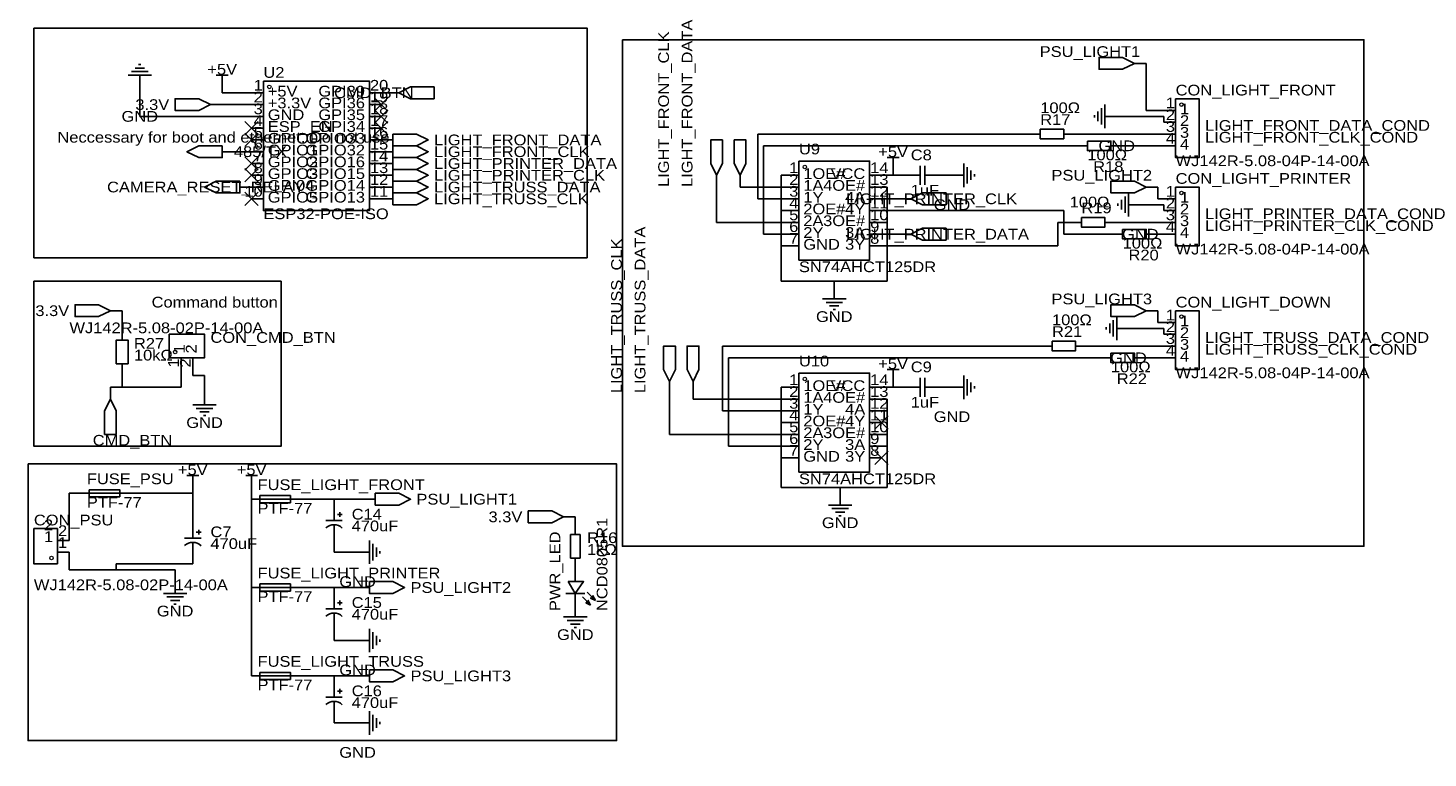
# Model space of a CAD drawing. Header units: millimetres. Extents: x 5 to 307, y 45 to 202.
import ezdxf
from ezdxf.enums import TextEntityAlignment as Align

# ---------------------------------------------------------------- set-up
doc = ezdxf.new("R2010")
doc.units = ezdxf.units.MM
doc.header["$MEASUREMENT"] = 0
doc.styles.get("Standard").update_dxf_attribs({"font": 'arial.ttf'})

msp = doc.modelspace()

# ---------------------------------------------------------------- linework, layer by layer
at = {"color": 1, "true_color": 0x000000}
for points in [[(6.35, 201.93), (6.35, 152.4), (125.73, 152.4), (125.73, 201.93)], [(133.35, 199.39), (133.35, 90.17), (293.37, 90.17), (293.37, 199.39)], [(6.35, 147.32), (6.35, 111.76), (59.69, 111.76), (59.69, 147.32)], [(5.08, 107.95), (5.08, 48.26), (132.08, 48.26), (132.08, 107.95)]]:
    msp.add_lwpolyline(points, close=True, dxfattribs=at)
at = {"color": 1, "true_color": 0xa00000}
for points in [[(28.96, 194.06), (29.46, 194.06)], [(26.67, 191.77), (31.75, 191.77)], [(27.43, 192.53), (30.99, 192.53)], [(28.19, 193.29), (30.23, 193.29)], [(45.72, 191.77), (48.26, 191.77)], [(46.99, 191.77), (46.99, 190.5)], [(236.73, 184.66), (236.73, 181.1)], [(237.49, 185.42), (237.49, 180.34)], [(235.2, 183.13), (235.2, 182.63)], [(235.97, 183.9), (235.97, 181.86)], [(190.5, 173.99), (193.04, 173.99)], [(191.77, 173.99), (191.77, 172.72)], [(197.61, 168.15), (197.61, 172.21)], [(198.63, 172.21), (198.63, 168.15)], [(207.01, 167.64), (207.01, 172.72)], [(197.61, 170.18), (195.58, 170.18)], [(200.66, 170.18), (198.63, 170.18)], [(207.77, 168.4), (207.77, 171.96)], [(208.53, 169.16), (208.53, 171.2)], [(209.3, 169.93), (209.3, 170.43)], [(242.57, 166.37), (242.57, 161.29)], [(240.28, 164.08), (240.28, 163.58)], [(241.05, 164.85), (241.05, 162.81)], [(241.81, 165.61), (241.81, 162.05)], [(176.53, 143.51), (181.61, 143.51)], [(177.29, 142.75), (180.85, 142.75)], [(178.05, 141.99), (180.09, 141.99)], [(178.82, 141.22), (179.32, 141.22)], [(240.03, 139.7), (240.03, 134.62)], [(237.74, 137.41), (237.74, 136.91)], [(238.51, 138.18), (238.51, 136.14)], [(239.27, 138.94), (239.27, 135.38)], [(190.5, 128.27), (193.04, 128.27)], [(191.77, 128.27), (191.77, 127)], [(207.01, 121.92), (207.01, 127)], [(197.61, 124.46), (195.58, 124.46)], [(197.61, 122.43), (197.61, 126.49)], [(198.63, 126.49), (198.63, 122.43)], [(200.66, 124.46), (198.63, 124.46)], [(207.77, 122.68), (207.77, 126.24)], [(208.53, 123.44), (208.53, 125.48)], [(209.3, 124.21), (209.3, 124.71)], [(40.64, 120.65), (45.72, 120.65)], [(41.4, 119.89), (44.96, 119.89)], [(42.16, 119.13), (44.2, 119.13)], [(42.93, 118.36), (43.43, 118.36)], [(39.37, 105.41), (41.91, 105.41)], [(40.64, 105.41), (40.64, 104.14)], [(52.07, 105.41), (54.61, 105.41)], [(53.34, 105.41), (53.34, 104.14)], [(19.05, 101.6), (24.13, 101.6)], [(55.88, 100.33), (60.96, 100.33)], [(71.12, 97.79), (71.12, 95.76)], [(72.9, 97.03), (71.88, 97.03)], [(72.39, 97.54), (72.39, 96.52)], [(177.8, 99.06), (182.88, 99.06)], [(178.56, 98.3), (182.12, 98.3)], [(179.32, 97.54), (181.36, 97.54)], [(180.09, 96.77), (180.59, 96.77)], [(40.64, 93.98), (40.64, 91.95)], [(41.91, 93.73), (41.91, 92.71)], [(72.9, 95.76), (69.34, 95.76)], [(71.12, 94.74), (71.12, 92.71)], [(42.42, 91.95), (38.86, 91.95)], [(40.64, 90.93), (40.64, 88.9)], [(42.42, 93.22), (41.4, 93.22)], [(78.74, 86.36), (78.74, 91.44)], [(79.5, 87.12), (79.5, 90.68)], [(80.26, 87.88), (80.26, 89.92)], [(81.03, 88.65), (81.03, 89.15)], [(34.29, 80.01), (39.37, 80.01)], [(35.05, 79.25), (38.61, 79.25)], [(55.88, 81.28), (60.96, 81.28)], [(71.12, 78.74), (71.12, 76.71)], [(125.22, 80.01), (121.16, 80.01)], [(124.71, 79.25), (126.49, 77.47)], [(125.73, 80.26), (127.51, 78.49)], [(35.81, 78.49), (37.85, 78.49)], [(36.58, 77.72), (37.08, 77.72)], [(72.9, 76.71), (69.34, 76.71)], [(71.12, 75.69), (71.12, 73.66)], [(72.9, 77.98), (71.88, 77.98)], [(72.39, 78.49), (72.39, 77.47)], [(120.65, 74.93), (125.73, 74.93)], [(121.41, 74.17), (124.97, 74.17)], [(122.17, 73.41), (124.21, 73.41)], [(122.94, 72.64), (123.44, 72.64)], [(78.74, 67.31), (78.74, 72.39)], [(79.5, 68.07), (79.5, 71.63)], [(80.26, 68.83), (80.26, 70.87)], [(81.03, 69.6), (81.03, 70.1)], [(55.88, 62.23), (60.96, 62.23)], [(72.9, 57.66), (69.34, 57.66)], [(71.12, 59.69), (71.12, 57.66)], [(72.9, 58.93), (71.88, 58.93)], [(72.39, 59.44), (72.39, 58.42)], [(71.12, 56.64), (71.12, 54.61)], [(78.74, 49.53), (78.74, 54.61)], [(79.5, 50.29), (79.5, 53.85)], [(80.26, 51.05), (80.26, 53.09)], [(81.03, 51.82), (81.03, 52.32)]]:
    msp.add_lwpolyline(points, dxfattribs=at)
for points in [[(243.84, 194.31), (241.3, 195.58), (236.22, 195.58), (236.22, 193.04), (241.3, 193.04)], [(55.88, 190.5), (55.88, 162.56), (78.74, 162.56), (78.74, 190.5)], [(85.09, 187.96), (87.63, 189.23), (92.71, 189.23), (92.71, 186.69), (87.63, 186.69)], [(44.45, 185.42), (41.91, 186.69), (36.83, 186.69), (36.83, 184.15), (41.91, 184.15)], [(252.73, 186.69), (252.73, 173.99), (257.81, 173.99), (257.81, 186.69)], [(83.82, 179.07), (88.9, 179.07), (91.44, 177.8), (88.9, 176.53), (83.82, 176.53)], [(223.52, 180.09), (223.52, 178.05), (228.6, 178.05), (228.6, 180.09)], [(46.99, 176.53), (41.91, 176.53), (39.37, 175.26), (41.91, 173.99), (46.99, 173.99)], [(83.82, 176.53), (88.9, 176.53), (91.44, 175.26), (88.9, 173.99), (83.82, 173.99)], [(153.67, 170.18), (154.94, 172.72), (154.94, 177.8), (152.4, 177.8), (152.4, 172.72)], [(158.75, 170.18), (160.02, 172.72), (160.02, 177.8), (157.48, 177.8), (157.48, 172.72)], [(233.68, 177.55), (233.68, 175.51), (238.76, 175.51), (238.76, 177.55)], [(83.82, 173.99), (88.9, 173.99), (91.44, 172.72), (88.9, 171.45), (83.82, 171.45)], [(171.45, 173.23), (171.45, 151.89), (186.69, 151.89), (186.69, 173.23)], [(83.82, 171.45), (88.9, 171.45), (91.44, 170.18), (88.9, 168.91), (83.82, 168.91)], [(50.8, 168.91), (45.72, 168.91), (43.18, 167.64), (45.72, 166.37), (50.8, 166.37)], [(83.82, 168.91), (88.9, 168.91), (91.44, 167.64), (88.9, 166.37), (83.82, 166.37)], [(83.82, 166.37), (88.9, 166.37), (91.44, 165.1), (88.9, 163.83), (83.82, 163.83)], [(195.58, 165.1), (198.12, 166.37), (203.2, 166.37), (203.2, 163.83), (198.12, 163.83)], [(246.38, 167.64), (243.84, 168.91), (238.76, 168.91), (238.76, 166.37), (243.84, 166.37)], [(252.73, 167.64), (252.73, 154.94), (257.81, 154.94), (257.81, 167.64)], [(232.41, 161.04), (232.41, 159), (237.49, 159), (237.49, 161.04)], [(195.58, 157.48), (198.12, 158.75), (203.2, 158.75), (203.2, 156.21), (198.12, 156.21)], [(241.3, 158.5), (241.3, 156.46), (246.38, 156.46), (246.38, 158.5)], [(22.86, 140.97), (20.32, 142.24), (15.24, 142.24), (15.24, 139.7), (20.32, 139.7)], [(246.38, 140.97), (243.84, 142.24), (238.76, 142.24), (238.76, 139.7), (243.84, 139.7)], [(252.73, 140.97), (252.73, 128.27), (257.81, 128.27), (257.81, 140.97)], [(24.13, 129.54), (26.67, 129.54), (26.67, 134.62), (24.13, 134.62)], [(35.56, 130.81), (43.18, 130.81), (43.18, 135.89), (35.56, 135.89)], [(143.51, 125.73), (144.78, 128.27), (144.78, 133.35), (142.24, 133.35), (142.24, 128.27)], [(148.59, 125.73), (149.86, 128.27), (149.86, 133.35), (147.32, 133.35), (147.32, 128.27)], [(226.06, 134.37), (226.06, 132.33), (231.14, 132.33), (231.14, 134.37)], [(238.76, 131.83), (238.76, 129.79), (243.84, 129.79), (243.84, 131.83)], [(171.45, 127.51), (171.45, 106.17), (186.69, 106.17), (186.69, 127.51)], [(22.86, 121.92), (21.59, 119.38), (21.59, 114.3), (24.13, 114.3), (24.13, 119.38)], [(18.29, 102.36), (18.29, 100.84), (24.89, 100.84), (24.89, 102.36)], [(55.12, 101.09), (55.12, 99.57), (61.72, 99.57), (61.72, 101.09)], [(80.01, 101.6), (85.09, 101.6), (87.63, 100.33), (85.09, 99.06), (80.01, 99.06)], [(120.65, 96.52), (118.11, 97.79), (113.03, 97.79), (113.03, 95.25), (118.11, 95.25)], [(11.43, 86.36), (11.43, 93.98), (6.35, 93.98), (6.35, 86.36)], [(122.17, 87.63), (124.21, 87.63), (124.21, 92.71), (122.17, 92.71)], [(55.12, 82.04), (55.12, 80.52), (61.72, 80.52), (61.72, 82.04)], [(78.74, 82.55), (83.82, 82.55), (86.36, 81.28), (83.82, 80.01), (78.74, 80.01)], [(121.67, 82.55), (123.19, 80.01), (124.97, 82.55)], [(127.51, 78.49), (127, 79.5), (126.49, 78.99)], [(126.49, 77.47), (125.98, 78.49), (125.48, 77.98)], [(78.74, 63.5), (83.82, 63.5), (86.36, 62.23), (83.82, 60.96), (78.74, 60.96)], [(55.12, 62.99), (55.12, 61.47), (61.72, 61.47), (61.72, 62.99)]]:
    msp.add_lwpolyline(points, close=True, dxfattribs=at)
at = {"color": 1, "true_color": 0x880000}
for points in [[(246.38, 194.31), (243.84, 194.31)], [(29.21, 189.23), (29.21, 191.77)], [(46.99, 189.23), (46.99, 190.5)], [(53.34, 187.96), (55.88, 187.96)], [(81.28, 187.96), (78.74, 187.96)], [(82.55, 187.96), (85.09, 187.96)], [(46.99, 185.42), (44.45, 185.42)], [(53.34, 185.42), (55.88, 185.42)], [(81.28, 185.42), (78.74, 185.42)], [(53.34, 182.88), (55.88, 182.88)], [(81.28, 182.88), (78.74, 182.88)], [(240.03, 182.88), (237.49, 182.88)], [(250.19, 184.15), (252.73, 184.15)], [(250.19, 181.61), (252.73, 181.61)], [(53.34, 180.34), (55.88, 180.34)], [(81.28, 180.34), (78.74, 180.34)], [(220.98, 179.07), (223.52, 179.07)], [(231.14, 179.07), (228.6, 179.07)], [(250.19, 179.07), (252.73, 179.07)], [(49.53, 175.26), (46.99, 175.26)], [(53.34, 177.8), (55.88, 177.8)], [(53.34, 175.26), (55.88, 175.26)], [(81.28, 177.8), (78.74, 177.8)], [(81.28, 175.26), (78.74, 175.26)], [(81.28, 177.8), (83.82, 177.8)], [(81.28, 175.26), (83.82, 175.26)], [(231.14, 176.53), (233.68, 176.53)], [(241.3, 176.53), (238.76, 176.53)], [(250.19, 176.53), (252.73, 176.53)], [(53.34, 172.72), (55.88, 172.72)], [(81.28, 172.72), (78.74, 172.72)], [(81.28, 172.72), (83.82, 172.72)], [(191.77, 171.45), (191.77, 172.72)], [(53.34, 170.18), (55.88, 170.18)], [(81.28, 170.18), (78.74, 170.18)], [(81.28, 170.18), (83.82, 170.18)], [(153.67, 167.64), (153.67, 170.18)], [(158.75, 167.64), (158.75, 170.18)], [(168.91, 170.18), (171.45, 170.18)], [(189.23, 170.18), (186.69, 170.18)], [(193.04, 170.18), (195.58, 170.18)], [(203.2, 170.18), (200.66, 170.18)], [(204.47, 170.18), (207.01, 170.18)], [(53.34, 167.64), (50.8, 167.64)], [(53.34, 167.64), (55.88, 167.64)], [(81.28, 167.64), (78.74, 167.64)], [(81.28, 167.64), (83.82, 167.64)], [(168.91, 167.64), (171.45, 167.64)], [(189.23, 167.64), (186.69, 167.64)], [(248.92, 167.64), (246.38, 167.64)], [(53.34, 165.1), (55.88, 165.1)], [(81.28, 165.1), (78.74, 165.1)], [(81.28, 165.1), (83.82, 165.1)], [(168.91, 165.1), (171.45, 165.1)], [(189.23, 165.1), (186.69, 165.1)], [(193.04, 165.1), (195.58, 165.1)], [(245.11, 163.83), (242.57, 163.83)], [(250.19, 165.1), (252.73, 165.1)], [(168.91, 162.56), (171.45, 162.56)], [(189.23, 162.56), (186.69, 162.56)], [(250.19, 162.56), (252.73, 162.56)], [(168.91, 160.02), (171.45, 160.02)], [(168.91, 157.48), (171.45, 157.48)], [(189.23, 160.02), (186.69, 160.02)], [(189.23, 157.48), (186.69, 157.48)], [(193.04, 157.48), (195.58, 157.48)], [(229.87, 160.02), (232.41, 160.02)], [(240.03, 160.02), (237.49, 160.02)], [(238.76, 157.48), (241.3, 157.48)], [(248.92, 157.48), (246.38, 157.48)], [(250.19, 160.02), (252.73, 160.02)], [(250.19, 157.48), (252.73, 157.48)], [(168.91, 154.94), (171.45, 154.94)], [(189.23, 154.94), (186.69, 154.94)], [(179.07, 146.05), (179.07, 143.51)], [(25.4, 140.97), (22.86, 140.97)], [(248.92, 140.97), (246.38, 140.97)], [(25.4, 137.16), (25.4, 134.62)], [(242.57, 137.16), (240.03, 137.16)], [(250.19, 138.43), (252.73, 138.43)], [(223.52, 133.35), (226.06, 133.35)], [(233.68, 133.35), (231.14, 133.35)], [(250.19, 135.89), (252.73, 135.89)], [(250.19, 133.35), (252.73, 133.35)], [(38.1, 128.27), (38.1, 130.81)], [(40.64, 128.27), (40.64, 130.81)], [(236.22, 130.81), (238.76, 130.81)], [(246.38, 130.81), (243.84, 130.81)], [(250.19, 130.81), (252.73, 130.81)], [(25.4, 127), (25.4, 129.54)], [(191.77, 125.73), (191.77, 127)], [(22.86, 124.46), (22.86, 121.92)], [(143.51, 123.19), (143.51, 125.73)], [(148.59, 123.19), (148.59, 125.73)], [(168.91, 124.46), (171.45, 124.46)], [(189.23, 124.46), (186.69, 124.46)], [(193.04, 124.46), (195.58, 124.46)], [(203.2, 124.46), (200.66, 124.46)], [(204.47, 124.46), (207.01, 124.46)], [(43.18, 123.19), (43.18, 120.65)], [(168.91, 121.92), (171.45, 121.92)], [(189.23, 121.92), (186.69, 121.92)], [(168.91, 119.38), (171.45, 119.38)], [(189.23, 119.38), (186.69, 119.38)], [(168.91, 116.84), (171.45, 116.84)], [(189.23, 116.84), (186.69, 116.84)], [(168.91, 114.3), (171.45, 114.3)], [(189.23, 114.3), (186.69, 114.3)], [(168.91, 111.76), (171.45, 111.76)], [(168.91, 109.22), (171.45, 109.22)], [(189.23, 111.76), (186.69, 111.76)], [(189.23, 109.22), (186.69, 109.22)], [(40.64, 102.87), (40.64, 104.14)], [(53.34, 102.87), (53.34, 104.14)], [(16.51, 101.6), (19.05, 101.6)], [(26.67, 101.6), (24.13, 101.6)], [(53.34, 100.33), (55.88, 100.33)], [(63.5, 100.33), (60.96, 100.33)], [(71.12, 100.33), (71.12, 97.79)], [(77.47, 100.33), (80.01, 100.33)], [(180.34, 101.6), (180.34, 99.06)], [(40.64, 96.52), (40.64, 93.98)], [(123.19, 96.52), (120.65, 96.52)], [(123.19, 95.25), (123.19, 92.71)], [(13.97, 91.44), (11.43, 91.44)], [(71.12, 90.17), (71.12, 92.71)], [(13.97, 88.9), (11.43, 88.9)], [(40.64, 86.36), (40.64, 88.9)], [(76.2, 88.9), (78.74, 88.9)], [(123.19, 85.09), (123.19, 87.63)], [(123.19, 86.36), (123.19, 82.55)], [(36.83, 82.55), (36.83, 80.01)], [(53.34, 81.28), (55.88, 81.28)], [(63.5, 81.28), (60.96, 81.28)], [(71.12, 81.28), (71.12, 78.74)], [(76.2, 81.28), (78.74, 81.28)], [(123.19, 76.2), (123.19, 80.01)], [(123.19, 77.47), (123.19, 74.93)], [(71.12, 71.12), (71.12, 73.66)], [(76.2, 69.85), (78.74, 69.85)], [(53.34, 62.23), (55.88, 62.23)], [(63.5, 62.23), (60.96, 62.23)], [(71.12, 62.23), (71.12, 59.69)], [(76.2, 62.23), (78.74, 62.23)], [(71.12, 52.07), (71.12, 54.61)], [(76.2, 52.07), (78.74, 52.07)]]:
    msp.add_lwpolyline(points, dxfattribs=at)
at = {"color": 1, "true_color": 0x008800}
for points in [[(246.38, 184.15), (246.38, 194.31)], [(29.21, 182.88), (29.21, 189.23)], [(46.99, 189.23), (46.99, 187.96)], [(46.99, 187.96), (53.34, 187.96)], [(82.55, 187.96), (81.28, 187.96)], [(53.34, 185.42), (46.99, 185.42)], [(29.21, 182.88), (53.34, 182.88)], [(240.03, 182.88), (250.19, 182.88)], [(250.19, 184.15), (246.38, 184.15)], [(250.19, 182.88), (250.19, 181.61)], [(220.98, 179.07), (162.56, 179.07)], [(162.56, 179.07), (162.56, 165.1)], [(231.14, 179.07), (250.19, 179.07)], [(53.34, 175.26), (49.53, 175.26)], [(163.83, 176.53), (163.83, 157.48)], [(231.14, 176.53), (163.83, 176.53)], [(241.3, 176.53), (250.19, 176.53)], [(167.64, 170.18), (167.64, 162.56)], [(168.91, 170.18), (167.64, 170.18)], [(189.23, 170.18), (191.77, 170.18)], [(191.77, 170.18), (191.77, 171.45)], [(193.04, 170.18), (191.77, 170.18)], [(204.47, 170.18), (203.2, 170.18)], [(153.67, 167.64), (153.67, 160.02)], [(168.91, 167.64), (158.75, 167.64)], [(189.23, 167.64), (190.5, 167.64)], [(190.5, 167.64), (190.5, 160.02)], [(248.92, 165.1), (248.92, 167.64)], [(168.91, 165.1), (162.56, 165.1)], [(189.23, 165.1), (193.04, 165.1)], [(245.11, 163.83), (250.19, 163.83)], [(250.19, 165.1), (248.92, 165.1)], [(250.19, 163.83), (250.19, 162.56)], [(167.64, 162.56), (168.91, 162.56)], [(167.64, 162.56), (167.64, 154.94)], [(189.23, 162.56), (228.6, 162.56)], [(228.6, 157.48), (228.6, 162.56)], [(153.67, 160.02), (168.91, 160.02)], [(168.91, 157.48), (163.83, 157.48)], [(190.5, 160.02), (189.23, 160.02)], [(189.23, 157.48), (193.04, 157.48)], [(190.5, 147.32), (190.5, 160.02)], [(227.33, 160.02), (227.33, 154.94)], [(229.87, 160.02), (227.33, 160.02)], [(238.76, 157.48), (228.6, 157.48)], [(250.19, 160.02), (240.03, 160.02)], [(248.92, 157.48), (250.19, 157.48)], [(167.64, 154.94), (168.91, 154.94)], [(167.64, 147.32), (167.64, 154.94)], [(227.33, 154.94), (189.23, 154.94)], [(179.07, 147.32), (167.64, 147.32)], [(179.07, 146.05), (179.07, 147.32)], [(179.07, 147.32), (190.5, 147.32)], [(25.4, 137.16), (25.4, 140.97)], [(248.92, 138.43), (248.92, 140.97)], [(242.57, 137.16), (250.19, 137.16)], [(250.19, 138.43), (248.92, 138.43)], [(250.19, 137.16), (250.19, 135.89)], [(154.94, 119.38), (154.94, 133.35)], [(223.52, 133.35), (154.94, 133.35)], [(233.68, 133.35), (250.19, 133.35)], [(156.21, 130.81), (156.21, 111.76)], [(156.21, 130.81), (236.22, 130.81)], [(250.19, 130.81), (246.38, 130.81)], [(25.4, 124.46), (25.4, 127)], [(38.1, 128.27), (38.1, 124.46)], [(40.64, 128.27), (40.64, 127)], [(43.18, 127), (40.64, 127)], [(43.18, 127), (43.18, 123.19)], [(25.4, 124.46), (22.86, 124.46)], [(25.4, 124.46), (38.1, 124.46)], [(167.64, 124.46), (167.64, 116.84)], [(168.91, 124.46), (167.64, 124.46)], [(189.23, 124.46), (191.77, 124.46)], [(191.77, 124.46), (191.77, 125.73)], [(193.04, 124.46), (191.77, 124.46)], [(203.2, 124.46), (204.47, 124.46)], [(143.51, 123.19), (143.51, 114.3)], [(148.59, 123.19), (148.59, 121.92)], [(148.59, 121.92), (168.91, 121.92)], [(189.23, 121.92), (190.5, 121.92)], [(190.5, 121.92), (190.5, 119.38)], [(168.91, 119.38), (154.94, 119.38)], [(189.23, 119.38), (190.5, 119.38)], [(190.5, 114.3), (190.5, 119.38)], [(167.64, 116.84), (168.91, 116.84)], [(167.64, 109.22), (167.64, 116.84)], [(143.51, 114.3), (168.91, 114.3)], [(190.5, 114.3), (189.23, 114.3)], [(190.5, 114.3), (190.5, 111.76)], [(168.91, 111.76), (156.21, 111.76)], [(167.64, 109.22), (168.91, 109.22)], [(167.64, 102.87), (167.64, 109.22)], [(189.23, 111.76), (190.5, 111.76)], [(190.5, 102.87), (190.5, 111.76)], [(40.64, 102.87), (40.64, 101.6)], [(53.34, 100.33), (53.34, 102.87)], [(180.34, 102.87), (167.64, 102.87)], [(180.34, 101.6), (180.34, 102.87)], [(180.34, 102.87), (190.5, 102.87)], [(16.51, 101.6), (13.97, 101.6)], [(13.97, 101.6), (13.97, 91.44)], [(26.67, 101.6), (40.64, 101.6)], [(40.64, 96.52), (40.64, 101.6)], [(53.34, 100.33), (53.34, 81.28)], [(71.12, 100.33), (63.5, 100.33)], [(71.12, 100.33), (77.47, 100.33)], [(123.19, 95.25), (123.19, 96.52)], [(13.97, 88.9), (13.97, 85.09)], [(71.12, 88.9), (71.12, 90.17)], [(76.2, 88.9), (71.12, 88.9)], [(24.13, 85.09), (13.97, 85.09)], [(24.13, 85.09), (24.13, 86.36)], [(24.13, 86.36), (40.64, 86.36)], [(36.83, 85.09), (24.13, 85.09)], [(36.83, 85.09), (36.83, 82.55)], [(123.19, 86.36), (123.19, 85.09)], [(53.34, 81.28), (53.34, 62.23)], [(63.5, 81.28), (71.12, 81.28)], [(76.2, 81.28), (71.12, 81.28)], [(123.19, 77.47), (123.19, 76.2)], [(71.12, 71.12), (71.12, 69.85)], [(71.12, 69.85), (76.2, 69.85)], [(63.5, 62.23), (71.12, 62.23)], [(76.2, 62.23), (71.12, 62.23)], [(71.12, 52.07), (76.2, 52.07)]]:
    msp.add_lwpolyline(points, dxfattribs=at)
at = {"color": 1, "true_color": 0x33cc33}
for points in [[(82.72, 186.86), (79.84, 183.98)], [(79.84, 186.86), (82.72, 183.98)], [(82.72, 184.32), (79.84, 181.44)], [(79.84, 184.32), (82.72, 181.44)], [(54.78, 181.78), (51.9, 178.9)], [(51.9, 181.78), (54.78, 178.9)], [(82.72, 181.78), (79.84, 178.9)], [(79.84, 181.78), (82.72, 178.9)], [(54.78, 179.24), (51.9, 176.36)], [(51.9, 179.24), (54.78, 176.36)], [(54.78, 174.16), (51.9, 171.28)], [(51.9, 174.16), (54.78, 171.28)], [(54.78, 171.62), (51.9, 168.74)], [(51.9, 171.62), (54.78, 168.74)], [(54.78, 166.54), (51.9, 163.66)], [(51.9, 166.54), (54.78, 163.66)], [(190.67, 118.28), (187.79, 115.4)], [(187.79, 118.28), (190.67, 115.4)], [(190.67, 110.66), (187.79, 107.78)], [(187.79, 110.66), (190.67, 107.78)]]:
    msp.add_lwpolyline(points, dxfattribs=at)
at = {"color": 1, "lineweight": 0, "true_color": 0xa00000}
for centre in [(57.15, 189.23), (254, 185.42), (172.72, 171.96), (172.72, 171.96), (254, 166.37), (254, 139.7), (36.83, 132.08), (172.72, 126.24), (172.72, 126.24), (10.16, 87.63)]:
    msp.add_circle(centre, 0.381, dxfattribs=at)
at = {"color": 1, "true_color": 0xa00000}
for centre in [(71.12, 92.29), (40.64, 88.48), (71.12, 73.24), (71.12, 54.19)]:
    msp.add_arc(centre, 2.54, 45.4819, 133.7778, dxfattribs=at)

# ---------------------------------------------------------------- texts
at = {"color": 1, "true_color": 0x000080, "width": 1.1}
for s, p in [('LIGHT_FRONT_DATA', (147.32, 167.64)), ('LIGHT_FRONT_DATA', (147.32, 167.64)), ('LIGHT_FRONT_CLK', (142.24, 167.64)), ('LIGHT_FRONT_CLK', (142.24, 167.64)), ('LIGHT_TRUSS_CLK', (132.08, 123.19)), ('LIGHT_TRUSS_CLK', (132.08, 123.19)), ('LIGHT_TRUSS_DATA', (137.16, 123.19)), ('LIGHT_TRUSS_DATA', (137.16, 123.19))]:
    msp.add_text(s, height=2.3114, rotation=90, dxfattribs=at).set_placement(p, align=Align.MIDDLE_LEFT)
for s, height, p in [('PSU_LIGHT1', 2.311, (245.11, 196.85)), ('PSU_LIGHT1', 2.311, (245.11, 196.85)), ('3.3V', 2.311, (35.56, 185.42)), ('3.3V', 2.311, (35.56, 185.42)), ('485/TX', 2.311, (60.96, 175.26)), ('485/TX', 2.311, (60.96, 175.26)), ('PSU_LIGHT2', 2.311, (247.65, 170.18)), ('PSU_LIGHT2', 2.311, (247.65, 170.18)), ('CAMERA_RESET_RELAY', 2.3114, (64.77, 167.64)), ('CAMERA_RESET_RELAY', 2.3114, (64.77, 167.64)), ('3.3V', 2.311, (13.97, 140.97)), ('3.3V', 2.311, (13.97, 140.97)), ('PSU_LIGHT3', 2.311, (247.65, 143.51)), ('PSU_LIGHT3', 2.311, (247.65, 143.51)), ('3.3V', 2.311, (111.76, 96.52)), ('3.3V', 2.311, (111.76, 96.52))]:
    msp.add_text(s, height=height, dxfattribs=at).set_placement(p, align=Align.MIDDLE_RIGHT)
for s, p in [('+5V', (46.99, 193.04)), ('GND', (29.21, 182.88)), ('+5V', (191.77, 175.26)), ('GND', (240.03, 176.53)), ('GND', (204.47, 163.83)), ('GND', (245.11, 157.48)), ('GND', (179.07, 139.7)), ('+5V', (191.77, 129.54)), ('GND', (242.57, 130.81)), ('GND', (43.18, 116.84)), ('GND', (204.47, 118.11)), ('+5V', (40.64, 106.68)), ('+5V', (53.34, 106.68)), ('GND', (180.34, 95.25)), ('GND', (76.2, 82.55)), ('GND', (36.83, 76.2)), ('GND', (123.19, 71.12)), ('GND', (76.2, 63.5)), ('GND', (76.2, 45.72))]:
    msp.add_text(s, height=2.311, dxfattribs=at).set_placement(p, align=Align.MIDDLE_CENTER)
for s, height, p in [('U2', 2.311, (55.88, 190.5)), ('CON_LIGHT_FRONT', 2.3114, (252.73, 186.69)), ('100Ω', 2.311, (223.52, 182.88)), ('R17', 2.311, (223.52, 180.34)), ('U9', 2.311, (171.45, 173.99)), ('C8', 2.311, (195.58, 172.72)), ('100Ω', 2.311, (233.68, 172.72)), ('R18', 2.311, (234.95, 170.18)), ('WJ142R-5.08-04P-14-00A', 2.3114, (252.73, 171.45)), ('CON_LIGHT_PRINTER', 2.3114, (252.73, 167.64)), ('1uF', 2.311, (195.58, 165.1)), ('100Ω', 2.311, (229.87, 162.56)), ('R19', 2.311, (232.41, 161.29)), ('ESP32-POE-ISO', 2.3114, (55.88, 160.02)), ('100Ω', 2.311, (241.3, 153.67)), ('R20', 2.311, (242.57, 151.13)), ('WJ142R-5.08-04P-14-00A', 2.3114, (252.73, 152.4)), ('SN74AHCT125DR', 2.3114, (171.45, 148.59)), ('CON_LIGHT_DOWN', 2.3114, (252.73, 140.97)), ('100Ω', 2.311, (226.06, 137.16)), ('CON_CMD_BTN', 2.3114, (44.45, 133.35)), ('R21', 2.311, (226.06, 134.62)), ('R27', 2.311, (27.94, 132.08)), ('10kΩ', 2.311, (27.94, 129.54)), ('U10', 2.311, (171.45, 128.27)), ('C9', 2.311, (195.58, 127)), ('100Ω', 2.311, (238.76, 127)), ('R22', 2.311, (240.03, 124.46)), ('WJ142R-5.08-04P-14-00A', 2.3114, (252.73, 125.73)), ('1uF', 2.311, (195.58, 119.38)), ('FUSE_PSU', 2.311, (17.78, 102.87)), ('SN74AHCT125DR', 2.3114, (171.45, 102.87)), ('FUSE_LIGHT_FRONT', 2.3114, (54.61, 101.6)), ('PTF-77', 2.311, (17.78, 97.79)), ('CON_PSU', 2.311, (6.35, 93.98)), ('PTF-77', 2.311, (54.61, 96.52)), ('C14', 2.311, (74.93, 95.25)), ('C7', 2.311, (44.45, 91.44)), ('470uF', 2.311, (74.93, 92.71)), ('470uF', 2.311, (44.45, 88.9)), ('1kΩ', 2.311, (125.73, 87.63)), ('R16', 2.311, (125.73, 90.17)), ('FUSE_LIGHT_PRINTER', 2.3114, (54.61, 82.55)), ('WJ142R-5.08-02P-14-00A', 2.3114, (6.35, 80.01)), ('PTF-77', 2.311, (54.61, 77.47)), ('C15', 2.311, (74.93, 76.2)), ('470uF', 2.311, (74.93, 73.66)), ('FUSE_LIGHT_TRUSS', 2.3114, (54.61, 63.5)), ('PTF-77', 2.311, (54.61, 58.42)), ('470uF', 2.311, (74.93, 54.61)), ('C16', 2.311, (74.93, 57.15))]:
    msp.add_text(s, height=height, dxfattribs=at).set_placement(p, align=Align.BOTTOM_LEFT)
at = {"color": 1, "true_color": 0x000000, "width": 1.1}
for s, height, p in [('1', 2.31, (55.75, 187.73)), ('2', 2.31, (55.75, 185.19)), ('GPI39', 2.311, (77.8, 186.46)), ('3', 2.31, (55.75, 182.65)), ('GPI36', 2.311, (77.8, 183.92)), ('GPI35', 2.311, (77.8, 181.38)), ('2', 2.31, (252.6, 181.38)), ('1', 2.31, (252.6, 183.92)), ('4', 2.31, (55.75, 180.11)), ('GPI34', 2.311, (77.8, 178.84)), ('3', 2.31, (252.6, 178.84)), ('5', 2.31, (55.75, 177.57)), ('GPIO33', 2.311, (77.8, 176.3)), ('4', 2.31, (252.6, 176.3)), ('7', 2.31, (55.75, 172.49)), ('6', 2.31, (55.75, 175.03)), ('GPIO32', 2.311, (77.8, 173.76)), ('8', 2.31, (55.75, 169.95)), ('GPIO16', 2.311, (77.8, 171.22)), ('1', 2.31, (171.32, 169.95)), ('9', 2.31, (55.75, 167.41)), ('GPIO15', 2.311, (77.8, 168.68)), ('GPIO14', 2.311, (77.8, 166.14)), ('2', 2.31, (171.32, 167.41)), ('4OE#', 2.311, (185.75, 166.14)), ('VCC', 2.311, (185.75, 168.68)), ('10', 2.311, (55.75, 164.87)), ('GPIO13', 2.311, (77.8, 163.6)), ('3', 2.31, (171.32, 164.87)), ('4A', 2.311, (185.75, 163.6)), ('1', 2.31, (252.6, 164.87)), ('4', 2.31, (171.32, 162.33)), ('4Y', 2.311, (185.75, 161.06)), ('2', 2.31, (252.6, 162.33)), ('5', 2.31, (171.32, 159.79)), ('6', 2.31, (171.32, 157.25)), ('3OE#', 2.311, (185.75, 158.52)), ('4', 2.31, (252.6, 157.25)), ('3', 2.31, (252.6, 159.79)), ('7', 2.31, (171.32, 154.71)), ('3A', 2.311, (185.75, 155.98)), ('3Y', 2.311, (185.75, 153.44)), ('1', 2.31, (252.6, 138.2)), ('3', 2.31, (252.6, 133.12)), ('2', 2.31, (252.6, 135.66)), ('4', 2.31, (252.6, 130.58)), ('1', 2.31, (171.32, 124.23)), ('2', 2.31, (171.32, 121.69)), ('VCC', 2.311, (185.75, 122.96)), ('3', 2.31, (171.32, 119.15)), ('4OE#', 2.311, (185.75, 120.42)), ('4A', 2.311, (185.75, 117.88)), ('4', 2.31, (171.32, 116.61)), ('4Y', 2.311, (185.75, 115.34)), ('5', 2.31, (171.32, 114.07)), ('3OE#', 2.311, (185.75, 112.8)), ('7', 2.31, (171.32, 108.99)), ('6', 2.31, (171.32, 111.53)), ('3A', 2.311, (185.75, 110.26)), ('3Y', 2.311, (185.75, 107.72)), ('2', 2.31, (10.49, 92.94)), ('1', 2.31, (10.49, 90.4))]:
    msp.add_text(s, height=height, dxfattribs=at).set_placement(p, align=Align.BOTTOM_RIGHT)
for s, height, p in [('20', 2.311, (78.87, 187.73)), ('+5V', 2.311, (56.82, 186.46)), ('19', 2.311, (78.87, 185.19)), ('+3.3V', 2.311, (56.82, 183.92)), ('GND', 2.311, (56.82, 181.38)), ('18', 2.311, (78.87, 182.65)), ('1', 2.31, (253.67, 182.65)), ('ESP_EN', 2.311, (56.82, 178.84)), ('17', 2.311, (78.87, 180.11)), ('2', 2.31, (253.67, 180.11)), ('Neccessary for boot and ethernet. Do not use', 2.3114, (11.43, 176.53)), ('GPIO0', 2.311, (56.82, 176.3)), ('16', 2.311, (78.87, 177.57)), ('3', 2.31, (253.67, 177.57)), ('GPIO1', 2.311, (56.82, 173.76)), ('15', 2.311, (78.87, 175.03)), ('14', 2.311, (78.87, 172.49)), ('4', 2.31, (253.67, 175.03)), ('GPIO2', 2.311, (56.82, 171.22)), ('13', 2.311, (78.87, 169.95)), ('14', 2.311, (186.82, 169.95)), ('GPIO3', 2.311, (56.82, 168.68)), ('GPI04', 2.311, (56.82, 166.14)), ('12', 2.311, (78.87, 167.41)), ('1OE#', 2.311, (172.39, 168.68)), ('13', 2.311, (186.82, 167.41)), ('GPIO5', 2.311, (56.82, 163.6)), ('11', 2.311, (78.87, 164.87)), ('1A', 2.311, (172.39, 166.14)), ('1Y', 2.311, (172.39, 163.6)), ('12', 2.311, (186.82, 164.87)), ('1', 2.31, (253.67, 163.6)), ('2OE#', 2.311, (172.39, 161.06)), ('11', 2.311, (186.82, 162.33)), ('2', 2.31, (253.67, 161.06)), ('2A', 2.311, (172.39, 158.52)), ('9', 2.31, (186.82, 157.25)), ('10', 2.311, (186.82, 159.79)), ('3', 2.31, (253.67, 158.52)), ('2Y', 2.311, (172.39, 155.98)), ('8', 2.31, (186.82, 154.71)), ('4', 2.31, (253.67, 155.98)), ('GND', 2.311, (172.39, 153.44)), ('Command button', 2.3114, (31.75, 140.97)), ('1', 2.31, (253.67, 136.93)), ('2', 2.31, (253.67, 134.39)), ('3', 2.31, (253.67, 131.85)), ('4', 2.31, (253.67, 129.31)), ('14', 2.311, (186.82, 124.23)), ('1OE#', 2.311, (172.39, 122.96)), ('13', 2.311, (186.82, 121.69)), ('1A', 2.311, (172.39, 120.42)), ('1Y', 2.311, (172.39, 117.88)), ('12', 2.311, (186.82, 119.15)), ('2OE#', 2.311, (172.39, 115.34)), ('11', 2.311, (186.82, 116.61)), ('2A', 2.311, (172.39, 112.8)), ('10', 2.311, (186.82, 114.07)), ('2Y', 2.311, (172.39, 110.26)), ('9', 2.31, (186.82, 111.53)), ('8', 2.31, (186.82, 108.99)), ('GND', 2.311, (172.39, 107.72)), ('2', 2.31, (11.56, 91.67)), ('1', 2.31, (11.56, 89.13))]:
    msp.add_text(s, height=height, dxfattribs=at).set_placement(p, align=Align.BOTTOM_LEFT)
at = {"color": 1, "true_color": 0x000080, "width": 1.1}
for s, height, p in [('CMD_BTN', 2.311, (71.12, 187.96)), ('CMD_BTN', 2.311, (71.12, 187.96)), ('LIGHT_FRONT_DATA', 2.3114, (92.71, 177.8)), ('LIGHT_FRONT_DATA', 2.3114, (92.71, 177.8)), ('LIGHT_FRONT_CLK', 2.3114, (92.71, 175.26)), ('LIGHT_FRONT_CLK', 2.3114, (92.71, 175.26)), ('LIGHT_PRINTER_DATA', 2.3114, (92.71, 172.72)), ('LIGHT_PRINTER_DATA', 2.3114, (92.71, 172.72)), ('LIGHT_PRINTER_CLK', 2.3114, (92.71, 170.18)), ('LIGHT_PRINTER_CLK', 2.3114, (92.71, 170.18)), ('LIGHT_TRUSS_DATA', 2.3114, (92.71, 167.64)), ('LIGHT_TRUSS_DATA', 2.3114, (92.71, 167.64)), ('LIGHT_TRUSS_CLK', 2.3114, (92.71, 165.1)), ('LIGHT_TRUSS_CLK', 2.3114, (92.71, 165.1)), ('LIGHT_PRINTER_CLK', 2.3114, (181.61, 165.1)), ('LIGHT_PRINTER_CLK', 2.3114, (181.61, 165.1)), ('LIGHT_PRINTER_DATA', 2.3114, (181.61, 157.48)), ('LIGHT_PRINTER_DATA', 2.3114, (181.61, 157.48)), ('CMD_BTN', 2.311, (19.05, 113.03)), ('CMD_BTN', 2.311, (19.05, 113.03)), ('PSU_LIGHT1', 2.311, (88.9, 100.33)), ('PSU_LIGHT1', 2.311, (88.9, 100.33)), ('PSU_LIGHT2', 2.311, (87.63, 81.28)), ('PSU_LIGHT2', 2.311, (87.63, 81.28)), ('PSU_LIGHT3', 2.311, (87.63, 62.23)), ('PSU_LIGHT3', 2.311, (87.63, 62.23))]:
    msp.add_text(s, height=height, dxfattribs=at).set_placement(p, align=Align.MIDDLE_LEFT)
at = {"color": 1, "true_color": 0x0000ff, "width": 1.1}
for s, p in [('LIGHT_FRONT_DATA_COND', (259.08, 179.07)), ('LIGHT_FRONT_CLK_COND', (259.08, 176.53)), ('LIGHT_PRINTER_DATA_COND', (259.08, 160.02)), ('LIGHT_PRINTER_CLK_COND', (259.08, 157.48)), ('LIGHT_TRUSS_DATA_COND', (259.08, 133.35)), ('LIGHT_TRUSS_CLK_COND', (259.08, 130.81))]:
    msp.add_text(s, height=2.3114, dxfattribs=at).set_placement(p, align=Align.BOTTOM_LEFT)
at = {"color": 1, "true_color": 0x000080, "width": 1.1}
msp.add_text('WJ142R-5.08-02P-14-00A', height=2.3114, dxfattribs=at).set_placement((55.88, 138.43), align=Align.TOP_RIGHT)
at = {"color": 1, "true_color": 0x000000, "width": 1.1}
for s, p in [('1', (39.6, 131.75)), ('2', (42.14, 131.75))]:
    msp.add_text(s, height=2.31, rotation=90, dxfattribs=at).set_placement(p, align=Align.BOTTOM_LEFT)
for s, p in [('1', (38.33, 130.68)), ('2', (40.87, 130.68))]:
    msp.add_text(s, height=2.31, rotation=90, dxfattribs=at).set_placement(p, align=Align.BOTTOM_RIGHT)
at = {"color": 1, "true_color": 0x000080, "width": 1.1}
for s, p in [('NCD0805R1', (130.81, 76.2)), ('PWR_LED', (120.65, 76.2))]:
    msp.add_text(s, height=2.311, rotation=90, dxfattribs=at).set_placement(p, align=Align.BOTTOM_LEFT)

doc.saveas('drawing.dxf')
